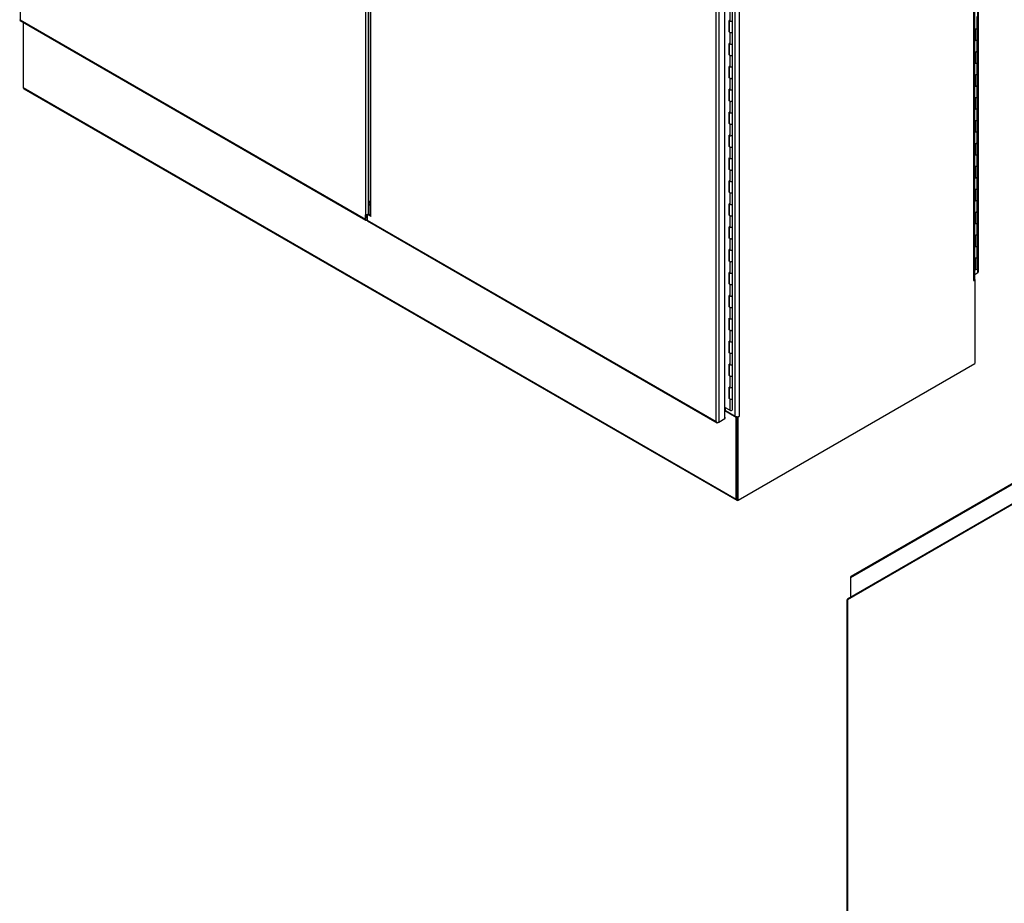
# Model space of a CAD drawing. Header units: inches. Extents: x 68 to 604, y 20 to 380.
# Tile 14 of 16: x 466 to 537, y 243 to 306. Entities that reach past the tile are written whole.
import ezdxf

# ---------------------------------------------------------------- set-up
doc = ezdxf.new("R2010")
doc.units = ezdxf.units.IN
doc.header["$MEASUREMENT"] = 0
for name, color, linetype in [('COM44037', 7, 'Continuous'), ('COM54578-60', 7, 'Continuous'), ('COM56746-4', 7, 'Continuous'), ('COM71117-3', 7, 'Continuous'), ('COM71118-3', 7, 'Continuous'), ('COM71119-1', 7, 'Continuous'), ('Default', 7, 'Continuous'), ('GSK11033', 7, 'Continuous')]:
    doc.layers.add(name, color=color, linetype=linetype)

# ---------------------------------------------------------------- blocks, each defined once
blk = doc.blocks.new('SE1')
at = {"layer": 'COM44037', "color": 7, "linetype": 'Continuous'}
for p, q in [((400.001, 334.219), (400.001, 283.728)), ((424.613, 319.704), (424.613, 269.823)), ((424.815, 269.917), (424.815, 319.397)), ((468.26, 265.705), (468.26, 316.274)), ((468.302, 265.763), (468.302, 316.333)), ((399.996, 283.682), (424.642, 269.452)), ((400.001, 283.728), (400, 283.728)), ((400, 283.728), (400, 283.728)), ((400, 283.728), (400.001, 283.728)), ((400.001, 283.728), (424.613, 269.518)), ((400.001, 283.728), (400.001, 283.728)), ((424.613, 269.518), (424.613, 269.823)), ((424.68, 269.557), (424.68, 269.862)), ((424.727, 269.467), (424.714, 269.46)), ((468.035, 265.575), (468.26, 265.705))]:
    blk.add_line(p, q, dxfattribs=at)
blk.add_arc((424.601, 270.112), 0.289, 272.24185, 317.56928, dxfattribs=at)
for centre, major_axis, start_param, end_param in [((400.068, 283.806), (0.071, 0.124), 3.010756, 3.141593), ((424.714, 269.576), (0.071, 0.124), 2.356194, 3.926991), ((468.159, 265.763), (-0.143, 0), 2.356194, 3.141593)]:
    blk.add_ellipse(centre, major_axis=major_axis, ratio=0.57735, start_param=start_param, end_param=end_param, dxfattribs=at)
for points in [[(399.96, 283.736), (399.962, 283.734), (399.966, 283.732), (399.977, 283.729), (399.981, 283.729), (399.99, 283.728), (399.995, 283.728), (400, 283.728)], [(399.988, 283.688), (399.986, 283.691), (399.987, 283.696), (399.99, 283.706), (399.991, 283.71), (399.995, 283.718), (399.998, 283.723), (400, 283.728)]]:
    blk.add_open_spline(points, degree=3, knots=[0, 0, 0, 0, 0.5, 0.5, 0.75, 0.75, 1, 1, 1, 1], dxfattribs=at)
at = {"layer": 'COM54578-60', "color": 7, "linetype": 'Continuous'}
for p, q in [((450.577, 284.466), (450.577, 283.648)), ((450.776, 283.696), (450.776, 284.514)), ((450.577, 283.648), (450.529, 283.676)), ((450.529, 282.86), (450.529, 283.676)), ((450.533, 283.673), (450.533, 282.908)), ((450.542, 283.668), (450.542, 282.881)), ((450.776, 282.881), (450.776, 283.697)), ((468.211, 283.149), (468.211, 283.966)), ((450.577, 282.833), (450.529, 282.86)), ((450.533, 282.908), (450.542, 282.903)), ((450.776, 282.063), (450.776, 282.881)), ((468.035, 283.081), (468.088, 283.081)), ((468.088, 282.265), (468.088, 283.081)), ((468.211, 282.332), (468.211, 283.149)), ((450.577, 282.833), (450.577, 282.015)), ((468.035, 282.265), (468.088, 282.265)), ((468.211, 281.516), (468.211, 282.333)), ((450.577, 282.015), (450.529, 282.043)), ((450.529, 281.227), (450.529, 282.043)), ((450.533, 282.04), (450.533, 281.275)), ((450.542, 282.035), (450.542, 281.248)), ((450.776, 281.248), (450.776, 282.064)), ((468.035, 281.448), (468.088, 281.448)), ((468.088, 280.632), (468.088, 281.448)), ((468.211, 280.699), (468.211, 281.516)), ((450.577, 281.2), (450.529, 281.227)), ((450.533, 281.275), (450.542, 281.27)), ((450.577, 281.2), (450.577, 280.382)), ((450.776, 280.43), (450.776, 281.248)), ((450.577, 280.382), (450.529, 280.41)), ((450.529, 279.594), (450.529, 280.41)), ((450.533, 280.407), (450.533, 279.642)), ((450.542, 280.402), (450.542, 279.615)), ((450.776, 279.615), (450.776, 280.431)), ((468.035, 280.632), (468.088, 280.632)), ((468.211, 279.883), (468.211, 280.7)), ((450.577, 279.567), (450.529, 279.594)), ((450.533, 279.642), (450.542, 279.637)), ((450.577, 279.567), (450.577, 278.749)), ((450.776, 278.797), (450.776, 279.615)), ((468.035, 279.815), (468.088, 279.815)), ((468.088, 278.999), (468.088, 279.815)), ((468.211, 279.066), (468.211, 279.883)), ((450.577, 278.749), (450.529, 278.777)), ((450.529, 277.961), (450.529, 278.777)), ((450.533, 278.774), (450.533, 278.009)), ((450.542, 278.769), (450.542, 277.982)), ((450.776, 277.982), (450.776, 278.798)), ((468.035, 278.999), (468.088, 278.999)), ((468.211, 278.25), (468.211, 279.067)), ((450.577, 277.934), (450.529, 277.961)), ((450.533, 278.009), (450.542, 278.004)), ((450.577, 277.934), (450.577, 277.116)), ((450.776, 277.164), (450.776, 277.982)), ((468.035, 278.182), (468.088, 278.182)), ((468.088, 277.366), (468.088, 278.182)), ((468.211, 277.433), (468.211, 278.25)), ((468.035, 277.366), (468.088, 277.366)), ((468.211, 276.617), (468.211, 277.434)), ((450.577, 277.116), (450.529, 277.144)), ((450.529, 276.328), (450.529, 277.144)), ((450.533, 277.141), (450.533, 276.376)), ((450.542, 277.136), (450.542, 276.349)), ((450.776, 276.349), (450.776, 277.165)), ((468.035, 276.549), (468.088, 276.549)), ((468.088, 275.733), (468.088, 276.549)), ((468.211, 275.8), (468.211, 276.617)), ((450.577, 276.301), (450.529, 276.328)), ((450.533, 276.376), (450.542, 276.371)), ((450.577, 276.301), (450.577, 275.483)), ((450.776, 275.531), (450.776, 276.349)), ((450.577, 275.483), (450.529, 275.511)), ((450.529, 274.695), (450.529, 275.511)), ((450.533, 275.508), (450.533, 274.743)), ((450.542, 275.503), (450.542, 274.716)), ((450.776, 274.716), (450.776, 275.532)), ((468.035, 275.733), (468.088, 275.733)), ((468.211, 274.984), (468.211, 275.801)), ((450.577, 274.668), (450.529, 274.695)), ((450.533, 274.743), (450.542, 274.738)), ((450.577, 274.668), (450.577, 273.85)), ((450.776, 273.898), (450.776, 274.716)), ((468.035, 274.916), (468.088, 274.916)), ((468.088, 274.1), (468.088, 274.916)), ((468.211, 274.167), (468.211, 274.984)), ((450.577, 273.85), (450.529, 273.878)), ((450.529, 273.062), (450.529, 273.878)), ((450.533, 273.876), (450.533, 273.11)), ((450.542, 273.87), (450.542, 273.083)), ((450.776, 273.083), (450.776, 273.899)), ((468.035, 274.1), (468.088, 274.1)), ((468.211, 273.351), (468.211, 274.168)), ((450.577, 273.035), (450.529, 273.062)), ((450.533, 273.11), (450.542, 273.105)), ((450.577, 273.035), (450.577, 272.217)), ((450.776, 272.265), (450.776, 273.083)), ((468.035, 273.283), (468.088, 273.283)), ((468.088, 272.467), (468.088, 273.283)), ((468.211, 272.534), (468.211, 273.351)), ((468.035, 272.467), (468.088, 272.467)), ((468.211, 271.718), (468.211, 272.535)), ((450.577, 272.217), (450.529, 272.245)), ((450.529, 271.429), (450.529, 272.245)), ((450.533, 272.243), (450.533, 271.477)), ((450.542, 272.237), (450.542, 271.45)), ((450.776, 271.45), (450.776, 272.266)), ((468.035, 271.65), (468.088, 271.65)), ((468.088, 270.834), (468.088, 271.65)), ((468.211, 270.901), (468.211, 271.718)), ((450.577, 271.402), (450.529, 271.429)), ((450.533, 271.477), (450.542, 271.472)), ((450.577, 271.402), (450.577, 270.584)), ((450.776, 270.632), (450.776, 271.45)), ((450.577, 270.584), (450.529, 270.612)), ((450.529, 269.796), (450.529, 270.612)), ((450.533, 270.61), (450.533, 269.844)), ((450.542, 270.604), (450.542, 269.817)), ((450.776, 269.817), (450.776, 270.633)), ((468.035, 270.834), (468.088, 270.834)), ((468.211, 270.085), (468.211, 270.902)), ((450.577, 269.769), (450.529, 269.796)), ((450.533, 269.844), (450.542, 269.839)), ((450.577, 269.769), (450.577, 268.952)), ((450.776, 268.999), (450.776, 269.817)), ((468.035, 270.017), (468.088, 270.017)), ((468.088, 269.201), (468.088, 270.017)), ((468.211, 269.268), (468.211, 270.085)), ((450.577, 268.952), (450.529, 268.979)), ((450.529, 268.163), (450.529, 268.979)), ((450.533, 268.977), (450.533, 268.211)), ((450.542, 268.971), (450.542, 268.184)), ((450.776, 268.184), (450.776, 269)), ((468.035, 269.201), (468.088, 269.201)), ((468.211, 268.452), (468.211, 269.269)), ((450.577, 268.136), (450.529, 268.163)), ((450.533, 268.211), (450.542, 268.206)), ((450.577, 268.136), (450.577, 267.319)), ((450.776, 267.366), (450.776, 268.184)), ((468.035, 268.384), (468.088, 268.384)), ((468.088, 267.568), (468.088, 268.384)), ((468.211, 267.635), (468.211, 268.452)), ((468.035, 267.568), (468.088, 267.568)), ((468.211, 266.819), (468.211, 267.636)), ((450.577, 267.319), (450.529, 267.346)), ((450.529, 266.53), (450.529, 267.346)), ((450.533, 267.344), (450.533, 266.578)), ((450.542, 267.338), (450.542, 266.551)), ((450.776, 266.551), (450.776, 267.367)), ((468.035, 266.751), (468.088, 266.751)), ((468.088, 265.935), (468.088, 266.751)), ((468.211, 266.002), (468.211, 266.819)), ((450.577, 266.503), (450.529, 266.53)), ((450.533, 266.578), (450.542, 266.573)), ((450.577, 266.503), (450.577, 265.686)), ((450.776, 265.733), (450.776, 266.551)), ((450.577, 265.686), (450.529, 265.713)), ((450.529, 264.897), (450.529, 265.713)), ((450.533, 265.711), (450.533, 264.945)), ((450.542, 265.705), (450.542, 264.918)), ((450.776, 264.918), (450.776, 265.734)), ((468.035, 265.935), (468.088, 265.935)), ((450.577, 264.87), (450.529, 264.897)), ((450.533, 264.945), (450.542, 264.94)), ((450.577, 264.87), (450.577, 264.053)), ((450.776, 264.1), (450.776, 264.918)), ((450.577, 264.053), (450.529, 264.08)), ((450.529, 263.264), (450.529, 264.08)), ((450.533, 264.078), (450.533, 263.312)), ((450.542, 264.072), (450.542, 263.285)), ((450.776, 263.285), (450.776, 264.101)), ((450.577, 263.237), (450.529, 263.264)), ((450.533, 263.312), (450.542, 263.307)), ((450.577, 263.237), (450.577, 262.42)), ((450.776, 262.467), (450.776, 263.285)), ((450.577, 262.42), (450.529, 262.447)), ((450.529, 261.631), (450.529, 262.447)), ((450.533, 262.445), (450.533, 261.679)), ((450.542, 262.439), (450.542, 261.652)), ((450.776, 261.652), (450.776, 262.468)), ((450.577, 261.604), (450.529, 261.631)), ((450.533, 261.679), (450.542, 261.674)), ((450.577, 261.604), (450.577, 260.787)), ((450.776, 260.834), (450.776, 261.652)), ((450.577, 260.787), (450.529, 260.814)), ((450.529, 259.998), (450.529, 260.814)), ((450.533, 260.812), (450.533, 260.047)), ((450.542, 260.806), (450.542, 260.019)), ((450.776, 260.019), (450.776, 260.835)), ((450.577, 259.971), (450.529, 259.998)), ((450.533, 260.047), (450.542, 260.041)), ((450.577, 259.971), (450.577, 259.154)), ((450.776, 259.201), (450.776, 260.019)), ((450.577, 259.154), (450.529, 259.181)), ((450.529, 258.365), (450.529, 259.181)), ((450.533, 259.179), (450.533, 258.414)), ((450.542, 259.173), (450.542, 258.386)), ((450.776, 258.386), (450.776, 259.202)), ((450.577, 258.338), (450.529, 258.365)), ((450.533, 258.414), (450.542, 258.408)), ((450.577, 258.338), (450.577, 257.521)), ((450.776, 257.568), (450.776, 258.386)), ((450.529, 256.732), (450.529, 257.548)), ((450.577, 257.521), (450.529, 257.548)), ((450.533, 257.546), (450.533, 256.781)), ((450.542, 257.54), (450.542, 256.753)), ((450.776, 256.753), (450.776, 257.569)), ((450.577, 256.705), (450.529, 256.732)), ((450.533, 256.781), (450.542, 256.775)), ((450.577, 256.705), (450.577, 255.888)), ((450.776, 255.936), (450.776, 256.753)), ((450.577, 255.888), (450.232, 256.087))]:
    blk.add_line(p, q, dxfattribs=at)
for centre, major_axis, start_param, end_param in [((450.659, 283.697), (-0.117, 0), 0, 3.141593), ((450.659, 283.696), (-0.117, 0), 0.785398, 3.141593), ((450.659, 282.881), (0.135, 0), -3.507377, -3.404676), ((450.445, 283.197), (-0.076, 0.132), 4.366763, 4.535551), ((450.445, 283.197), (-0.076, 0.132), 3.31843, 3.487219), ((450.489, 283.222), (0.076, -0.132), -0.360117, -0.292582), ((450.659, 282.881), (-0.117, 0), 0, 3.141593), ((450.659, 282.881), (-0.117, 0), 0.785398, 3.141593), ((468.094, 283.149), (-0.117, 0), 1.050216, 3.141593), ((468.094, 283.149), (-0.117, 0), 1.525279, 3.141593), ((468.094, 282.333), (-0.117, 0), 1.050216, 3.141593), ((468.094, 282.332), (-0.117, 0), 1.525279, 3.141593), ((450.659, 282.064), (-0.117, 0), 0.783092, 3.141593), ((450.659, 282.063), (-0.117, 0), 0.785398, 3.141593), ((468.094, 281.516), (-0.117, 0), 1.050216, 3.141593), ((468.094, 281.516), (-0.117, 0), 1.525279, 3.141593), ((450.659, 281.248), (0.135, 0), -3.507377, -3.404676), ((450.659, 281.248), (-0.117, 0), 0, 3.141593), ((450.659, 281.248), (-0.117, 0), 0.785398, 3.141593), ((450.659, 280.431), (-0.117, 0), 0.783092, 3.141593), ((450.659, 280.43), (-0.117, 0), 0.785398, 3.141593), ((468.094, 280.7), (-0.117, 0), 1.050216, 3.141593), ((468.094, 280.699), (-0.117, 0), 1.525279, 3.141593), ((450.659, 279.615), (0.135, 0), -3.507377, -3.404676), ((450.659, 279.615), (-0.117, 0), 0, 3.141593), ((450.659, 279.615), (-0.117, 0), 0.785398, 3.141593), ((468.094, 279.883), (-0.117, 0), 1.050216, 3.141593), ((468.094, 279.883), (-0.117, 0), 1.525279, 3.141593), ((450.659, 278.798), (-0.117, 0), 0, 3.141593), ((450.659, 278.797), (-0.117, 0), 0.785398, 3.141593), ((468.094, 279.067), (-0.117, 0), 1.050216, 3.141593), ((468.094, 279.066), (-0.117, 0), 1.525279, 3.141593), ((450.659, 277.982), (0.135, 0), -3.507377, -3.404676), ((450.445, 278.298), (-0.076, 0.132), 4.366763, 4.535551), ((450.445, 278.298), (-0.076, 0.132), 3.31843, 3.487219), ((450.489, 278.323), (0.076, -0.132), -0.360117, -0.292582), ((450.659, 277.982), (-0.117, 0), 0, 3.141593), ((450.659, 277.982), (-0.117, 0), 0.785398, 3.141593), ((468.094, 278.25), (-0.117, 0), 1.050216, 3.141593), ((468.094, 278.25), (-0.117, 0), 1.525279, 3.141593), ((468.094, 277.434), (-0.117, 0), 1.050216, 3.141593), ((468.094, 277.433), (-0.117, 0), 1.525279, 3.141593), ((450.659, 277.165), (-0.117, 0), 0, 3.141593), ((450.659, 277.164), (-0.117, 0), 0.785398, 3.141593), ((468.094, 276.617), (-0.117, 0), 1.050216, 3.141593), ((468.094, 276.617), (-0.117, 0), 1.525279, 3.141593), ((450.659, 276.349), (0.135, 0), -3.507377, -3.404676), ((450.659, 276.349), (-0.117, 0), 0, 3.141593), ((450.659, 276.349), (-0.117, 0), 0.785398, 3.141593), ((450.659, 275.532), (-0.117, 0), 0, 3.141593), ((450.659, 275.531), (-0.117, 0), 0.785398, 3.141593), ((468.094, 275.801), (-0.117, 0), 1.050216, 3.141593), ((468.094, 275.8), (-0.117, 0), 1.525279, 3.141593), ((450.659, 274.716), (0.135, 0), -3.507377, -3.404676), ((450.659, 274.716), (-0.117, 0), 0, 3.141593), ((450.659, 274.716), (-0.117, 0), 0.785398, 3.141593), ((468.094, 274.984), (-0.117, 0), 1.050216, 3.141593), ((468.094, 274.984), (-0.117, 0), 1.525279, 3.141593), ((450.659, 273.899), (-0.117, 0), 0.783092, 3.141593), ((450.659, 273.898), (-0.117, 0), 0.785398, 3.141593), ((468.094, 274.168), (-0.117, 0), 1.050216, 3.141593), ((468.094, 274.167), (-0.117, 0), 1.525279, 3.141593), ((450.659, 273.083), (0.135, 0), -3.507377, -3.404676), ((450.445, 273.399), (-0.076, 0.132), 4.366763, 4.535551), ((450.445, 273.399), (-0.076, 0.132), 3.31843, 3.487219), ((450.489, 273.424), (0.076, -0.132), -0.360117, -0.292582), ((450.659, 273.083), (-0.117, 0), 0, 3.141593), ((450.659, 273.083), (-0.117, 0), 0.785398, 3.141593), ((468.094, 273.351), (-0.117, 0), 1.050216, 3.141593), ((468.094, 273.351), (-0.117, 0), 1.525279, 3.141593), ((468.094, 272.535), (-0.117, 0), 1.050216, 3.141593), ((468.094, 272.534), (-0.117, 0), 1.525279, 3.141593), ((450.659, 272.266), (-0.117, 0), 0.783092, 3.141593), ((450.659, 272.265), (-0.117, 0), 0.785398, 3.141593), ((468.094, 271.718), (-0.117, 0), 1.050216, 3.141593), ((468.094, 271.718), (-0.117, 0), 1.525279, 3.141593), ((450.659, 271.45), (0.135, 0), -3.507377, -3.404676), ((450.659, 271.45), (-0.117, 0), 0, 3.141593), ((450.659, 271.45), (-0.117, 0), 0.785398, 3.141593), ((450.659, 270.633), (-0.117, 0), 0.783092, 3.141593), ((450.659, 270.632), (-0.117, 0), 0.785398, 3.141593), ((468.094, 270.902), (-0.117, 0), 1.050216, 3.141593), ((468.094, 270.901), (-0.117, 0), 1.525279, 3.141593), ((450.659, 269.817), (0.135, 0), -3.507377, -3.404676), ((450.659, 269.817), (-0.117, 0), 0, 3.141593), ((450.659, 269.817), (-0.117, 0), 0.785398, 3.141593), ((468.094, 270.085), (-0.117, 0), 1.050216, 3.141593), ((468.094, 270.085), (-0.117, 0), 1.525279, 3.141593), ((450.659, 269), (-0.117, 0), 0.783092, 3.141593), ((450.659, 268.999), (-0.117, 0), 0.785398, 3.141593), ((468.094, 269.269), (-0.117, 0), 1.050216, 3.141593), ((468.094, 269.268), (-0.117, 0), 1.525279, 3.141593), ((450.659, 268.184), (0.135, 0), -3.507377, -3.404676), ((450.445, 268.5), (-0.076, 0.132), 4.366763, 4.535551), ((450.445, 268.5), (-0.076, 0.132), 3.31843, 3.487219), ((450.489, 268.525), (0.076, -0.132), -0.360117, -0.292582), ((450.659, 268.184), (-0.117, 0), 0, 3.141593), ((450.659, 268.184), (-0.117, 0), 0.785398, 3.141593), ((468.094, 268.452), (-0.117, 0), 1.050216, 3.141593), ((468.094, 268.452), (-0.117, 0), 1.525279, 3.141593), ((468.094, 267.636), (-0.117, 0), 1.050216, 3.141593), ((468.094, 267.635), (-0.117, 0), 1.525279, 3.141593), ((450.659, 267.367), (-0.117, 0), 0.783092, 3.141593), ((450.659, 267.366), (-0.117, 0), 0.785398, 3.141593), ((468.094, 266.819), (-0.117, 0), 1.050216, 3.141593), ((468.094, 266.819), (-0.117, 0), 1.525279, 3.141593), ((450.659, 266.551), (0.135, 0), -3.507377, -3.404676), ((450.659, 266.551), (-0.117, 0), 0, 3.141593), ((450.659, 266.551), (-0.117, 0), 0.785398, 3.141593), ((468.094, 266.002), (-0.117, 0), 1.525279, 3.141593), ((450.659, 265.734), (-0.117, 0), 0, 3.141593), ((450.659, 265.733), (-0.117, 0), 0.785398, 3.141593), ((450.659, 264.918), (0.135, 0), -3.507377, -3.404676), ((450.659, 264.918), (-0.117, 0), 0, 3.141593), ((450.659, 264.918), (-0.117, 0), 0.785398, 3.141593), ((450.659, 264.101), (-0.117, 0), 0, 3.141593), ((450.659, 264.1), (-0.117, 0), 0.785398, 3.141593), ((450.659, 263.285), (0.135, 0), -3.507377, -3.404676), ((450.445, 263.601), (-0.076, 0.132), 4.366763, 4.535551), ((450.445, 263.601), (-0.076, 0.132), 3.31843, 3.487219), ((450.489, 263.626), (0.076, -0.132), -0.360117, -0.292582), ((450.659, 263.285), (-0.117, 0), 0, 3.141593), ((450.659, 263.285), (-0.117, 0), 0.785398, 3.141593), ((450.659, 262.468), (-0.117, 0), 0.783092, 3.141593), ((450.659, 262.467), (-0.117, 0), 0.785398, 3.141593), ((450.659, 261.652), (0.135, 0), -3.507377, -3.404676), ((450.659, 261.652), (-0.117, 0), 0, 3.141593), ((450.659, 261.652), (-0.117, 0), 0.785398, 3.141593), ((450.659, 260.835), (-0.117, 0), 0.783092, 3.141593), ((450.659, 260.834), (-0.117, 0), 0.785398, 3.141593), ((450.659, 260.019), (0.135, 0), -3.507377, -3.404676), ((450.659, 260.019), (-0.117, 0), 0, 3.141593), ((450.659, 260.019), (-0.117, 0), 0.785398, 3.141593), ((450.659, 259.202), (-0.117, 0), 0.783092, 3.141593), ((450.659, 259.201), (-0.117, 0), 0.785398, 3.141593), ((450.659, 258.386), (0.135, 0), -3.507377, -3.404676), ((450.445, 258.702), (-0.076, 0.132), 4.366763, 4.535551), ((450.445, 258.702), (-0.076, 0.132), 3.31843, 3.487219), ((450.489, 258.727), (0.076, -0.132), -0.360117, -0.292582), ((450.659, 258.386), (-0.117, 0), 0, 3.141593), ((450.659, 258.386), (-0.117, 0), 0.785398, 3.141593), ((450.659, 257.569), (-0.117, 0), 0.783092, 3.141593), ((450.659, 257.568), (-0.117, 0), 0.785398, 3.141593), ((450.659, 256.753), (0.135, 0), -3.507377, -3.404676), ((450.659, 256.753), (-0.117, 0), 0, 3.141593), ((450.659, 256.753), (-0.117, 0), 0.785398, 3.141593), ((450.659, 255.936), (-0.117, 0), 0.785398, 3.141593), ((450.659, 255.897), (0.05, 0), 4.601824, 4.822954)]:
    blk.add_ellipse(centre, major_axis=major_axis, ratio=0.57735, start_param=start_param, end_param=end_param, dxfattribs=at)
at = {"layer": 'COM56746-4', "color": 7, "linetype": 'Continuous'}
for p, q in [((424.95, 319.389), (424.95, 269.817)), ((424.992, 269.711), (424.992, 319.378)), ((449.604, 255.089), (449.604, 305.58)), ((449.807, 305.619), (449.807, 255.05)), ((450.232, 255.296), (450.232, 305.865)), ((424.815, 269.813), (424.727, 269.762)), ((424.727, 269.762), (424.727, 269.452)), ((424.883, 269.852), (424.815, 269.813)), ((424.992, 269.711), (424.815, 269.813)), ((424.951, 269.813), (424.883, 269.852)), ((424.727, 269.452), (449.604, 255.089)), ((424.757, 269.387), (449.668, 255.004)), ((449.604, 255.089), (449.604, 255.089)), ((449.605, 255.089), (449.604, 255.089)), ((449.605, 255.089), (449.604, 255.089)), ((449.604, 255.089), (449.605, 255.089)), ((449.605, 255.089), (449.605, 255.089)), ((449.675, 255.033), (449.659, 255.01)), ((449.807, 255.05), (449.739, 255.011)), ((449.807, 255.05), (450.232, 255.296)), ((450.232, 255.402), (450.257, 255.387)), ((450.257, 255.387), (450.232, 255.373)), ((450.257, 255.31), (450.232, 255.296)), ((450.257, 255.31), (450.257, 255.387))]:
    blk.add_line(p, q, dxfattribs=at)
for centre, radius, start, end in [((425.105, 269.817), 0.154, 180, 223.04754), ((449.8, 255.26), 0.26, 221.3936, 244.29429), ((449.765, 255.142), 0.169, 198.56886, 231.33198)]:
    blk.add_arc(centre, radius, start, end, dxfattribs=at)
for centre, major_axis, start_param, end_param in [((424.828, 269.51), (0.071, 0.124), 2.356194, 3.141593), ((449.739, 255.128), (0.071, 0.124), 3.010756, 3.926991), ((449.706, 255.108), (0.143, 0), 4.581552, 5.497787)]:
    blk.add_ellipse(centre, major_axis=major_axis, ratio=0.57735, start_param=start_param, end_param=end_param, dxfattribs=at)
at = {"layer": 'COM71117-3', "color": 7, "linetype": 'Continuous'}
for p, q in [((400.214, 283.556), (400.214, 278.902)), ((400.214, 278.902), (451.034, 249.561)), ((400.253, 278.815), (451.073, 249.474)), ((468.047, 265.226), (468.035, 265.232)), ((468.035, 265.219), (468.047, 265.226)), ((468.047, 265.226), (468.047, 265.148)), ((450.232, 255.866), (451.034, 255.403)), ((451.088, 255.435), (451.034, 255.403)), ((451.034, 249.561), (451.034, 255.403)), ((451.101, 249.6), (451.101, 255.434))]:
    blk.add_line(p, q, dxfattribs=at)
for centre, end_param in [((400.348, 278.98), 3.141593), ((451.168, 249.639), 3.926991)]:
    blk.add_ellipse(centre, major_axis=(0.095, 0.165), ratio=0.57735, start_param=2.356194, end_param=end_param, dxfattribs=at)
at = {"layer": 'COM71119-1', "color": 7, "linetype": 'Continuous'}
for p, q in [((467.98, 265.134), (467.98, 315.193)), ((468.035, 265.211), (468.035, 315.25)), ((450.967, 255.466), (450.967, 305.526)), ((451.235, 305.526), (451.235, 255.466)), ((467.969, 265.115), (467.98, 265.109)), ((467.98, 265.109), (468.047, 265.148)), ((468.047, 265.148), (468.018, 265.165)), ((468.047, 265.148), (468.047, 259.228)), ((451.168, 249.484), (468.047, 259.228)), ((450.263, 255.873), (450.263, 256.069)), ((450.263, 255.873), (450.967, 255.466)), ((451.101, 249.522), (451.101, 255.434)), ((451.114, 255.435), (451.168, 255.403)), ((451.235, 255.442), (451.168, 255.403)), ((451.168, 249.484), (451.168, 255.403)), ((451.212, 255.455), (451.235, 255.442)), ((451.101, 249.522), (451.168, 249.484))]:
    blk.add_line(p, q, dxfattribs=at)
for centre, major_axis, start_param, end_param in [((467.98, 265.122), (0.0075, 0.013), 0.785398, 3.926991), ((467.845, 265.211), (-0.19, 0), 2.356194, 3.141593), ((450.196, 255.834), (-0.095, 0), 3.926991, 4.319001), ((451.101, 255.544), (0.19, 0), 3.926991, 5.497787), ((451.235, 255.454), (-0.0075, -0.013), 0.785398, 3.926991)]:
    blk.add_ellipse(centre, major_axis=major_axis, ratio=0.57735, start_param=start_param, end_param=end_param, dxfattribs=at)
at = {"layer": 'GSK11033', "color": 7, "linetype": 'Continuous'}
for p, q in [((424.95, 270.871), (424.82, 270.58)), ((424.82, 270.58), (424.95, 270.505)), ((424.82, 270.58), (424.82, 269.925))]:
    blk.add_line(p, q, dxfattribs=at)
blk = doc.blocks.new('SE7')
at = {"layer": 'COM44037', "color": 7, "linetype": 'Continuous'}
for p, q in [((483.598, 256.66), (458.952, 242.431)), ((483.569, 256.595), (458.957, 242.385)), ((458.915, 242.366), (458.915, 191.796)), ((458.956, 242.385), (458.957, 242.385)), ((458.957, 242.385), (458.956, 242.385)), ((458.956, 242.385), (458.956, 242.385)), ((458.957, 242.385), (458.957, 191.893)), ((458.957, 242.385), (458.957, 242.385))]:
    blk.add_line(p, q, dxfattribs=at)
for centre, major_axis, start_param, end_param in [((459.058, 242.366), (0.143, 0), 3.010756, 3.141593), ((459.024, 242.307), (0.072, -0.124), 3.141593, 3.27243)]:
    blk.add_ellipse(centre, major_axis=major_axis, ratio=0.57735, start_param=start_param, end_param=end_param, dxfattribs=at)
for points in [[(458.916, 242.376), (458.918, 242.379), (458.922, 242.381), (458.933, 242.383), (458.937, 242.384), (458.946, 242.385), (458.951, 242.385), (458.956, 242.385)], [(458.944, 242.424), (458.942, 242.421), (458.943, 242.416), (458.946, 242.406), (458.947, 242.402), (458.951, 242.394), (458.954, 242.39), (458.956, 242.385)]]:
    blk.add_open_spline(points, degree=3, knots=[0, 0, 0, 0, 0.5, 0.5, 0.75, 0.75, 1, 1, 1, 1], dxfattribs=at)
at = {"layer": 'COM71118-3', "color": 7, "linetype": 'Continuous'}
for p, q in [((509.99, 273.284), (459.17, 243.943)), ((510.029, 273.371), (459.209, 244.03)), ((459.17, 243.943), (459.17, 242.556))]:
    blk.add_line(p, q, dxfattribs=at)
blk.add_ellipse((459.304, 243.865), major_axis=(0.095, -0.165), ratio=0.57735, start_param=3.141593, end_param=3.926991, dxfattribs=at)

msp = doc.modelspace()

# ---------------------------------------------------------------- block references
at = {"layer": 'Default'}
for name in ['SE1', 'SE7']:
    msp.add_blockref(name, (66.401, 21.887), dxfattribs=at)

doc.saveas('drawing.dxf')
